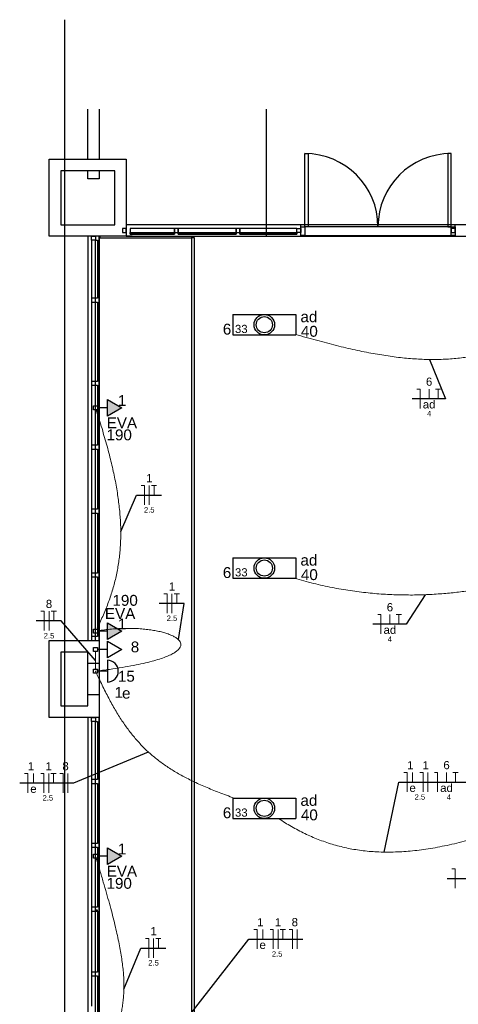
# Model space of a CAD drawing. Header units: millimetres. Extents: x 7 to 269, y 1 to 169.
# Tile 89 of 113: x 52.92 to 58.61, y 67.5 to 80.29. Entities that reach past the tile are written whole.
import ezdxf

# ---------------------------------------------------------------- set-up
doc = ezdxf.new("R2010")
doc.units = ezdxf.units.MM
doc.header["$MEASUREMENT"] = 0
for name, color, linetype, lineweight in [('Eletroduto - Marco Polo', 6, 'Continuous', 9), ('Fiação - Marco Polo', 3, 'Continuous', 9), ('Layout - Marco Polo', 252, 'Continuous', 25), ('Linha de Chamada - Marco Polo', 1, 'Continuous', 25), ('Luminárias - Marco Polo', 5, 'Continuous', 25), ('Textos - Marco Polo', 143, 'Continuous', 25), ('Tomadas - Marco Polo', 150, 'Continuous', 25)]:
    doc.layers.add(name, color=color, linetype=linetype, lineweight=lineweight)
doc.layers.add('Parede - Marco Polo', color=7, linetype='Continuous')
doc.styles.add('Arial', font='arial.ttf')

msp = doc.modelspace()

# ---------------------------------------------------------------- hatches: boundary and pattern name
at = {"layer": 'Tomadas - Marco Polo', "linetype": 'Continuous'}
for points in [[(54.058, 75.141), (54.245, 75.249), (54.058, 75.358)], [(54.058, 72.239), (54.245, 72.347), (54.058, 72.455)], [(54.058, 69.317), (54.245, 69.425), (54.058, 69.534)]]:
    msp.add_hatch(color=256, dxfattribs=at).paths.add_polyline_path(points)

# ---------------------------------------------------------------- linework, layer by layer
at = {"layer": 'Eletroduto - Marco Polo', "linetype": 'Continuous'}
for points in [[(59.644, 76.196), (59.551, 76.153), (59.458, 76.113), (59.365, 76.076), (59.273, 76.043), (59.182, 76.012), (59.09, 75.985), (58.999, 75.961), (58.907, 75.94), (58.814, 75.922), (58.721, 75.907), (58.628, 75.895), (58.533, 75.886), (58.438, 75.88), (58.341, 75.877), (58.243, 75.877), (58.144, 75.879), (58.042, 75.885), (57.939, 75.893), (57.834, 75.904), (57.727, 75.918), (57.618, 75.935), (57.506, 75.954), (57.391, 75.976), (57.273, 76.001), (57.153, 76.028), (57.029, 76.058), (56.902, 76.091), (56.772, 76.126), (56.638, 76.163), (56.5, 76.203)], [(53.912, 75.223), (53.951, 75.1), (53.988, 74.98), (54.022, 74.862), (54.054, 74.749), (54.084, 74.637), (54.11, 74.529), (54.134, 74.424), (54.156, 74.321), (54.175, 74.22), (54.191, 74.121), (54.204, 74.025), (54.215, 73.93), (54.223, 73.838), (54.229, 73.747), (54.231, 73.657), (54.231, 73.569), (54.228, 73.482), (54.222, 73.396), (54.214, 73.311), (54.202, 73.226), (54.188, 73.143), (54.171, 73.059), (54.151, 72.976), (54.128, 72.894), (54.102, 72.811), (54.073, 72.728), (54.041, 72.645), (54.006, 72.562), (53.968, 72.478), (53.927, 72.394)], [(56.484, 73.036), (56.608, 73), (56.731, 72.969), (56.852, 72.94), (56.973, 72.915), (57.091, 72.894), (57.209, 72.875), (57.325, 72.859), (57.44, 72.846), (57.553, 72.835), (57.665, 72.827), (57.775, 72.822), (57.883, 72.819), (57.99, 72.818), (58.095, 72.819), (58.198, 72.823), (58.299, 72.828), (58.399, 72.835), (58.496, 72.843), (58.592, 72.853), (58.685, 72.865), (58.777, 72.878), (58.866, 72.892), (58.953, 72.907), (59.037, 72.924), (59.12, 72.941), (59.2, 72.959), (59.278, 72.977), (59.353, 72.996), (59.425, 73.016), (59.496, 73.035)], [(53.93, 72.352), (54.021, 72.366), (54.113, 72.376), (54.203, 72.382), (54.292, 72.385), (54.379, 72.384), (54.463, 72.381), (54.544, 72.374), (54.62, 72.364), (54.692, 72.352), (54.758, 72.338), (54.818, 72.321), (54.871, 72.302), (54.916, 72.282), (54.954, 72.259), (54.982, 72.236), (55.002, 72.21), (55.011, 72.184), (55.009, 72.157), (54.995, 72.129), (54.97, 72.101), (54.932, 72.072), (54.88, 72.043), (54.814, 72.014), (54.734, 71.986), (54.638, 71.958), (54.526, 71.93), (54.397, 71.903), (54.251, 71.877), (54.086, 71.852), (53.903, 71.829)], [(53.903, 71.855), (53.903, 71.865), (53.903, 71.875), (53.903, 71.884), (53.903, 71.893), (53.903, 71.902), (53.903, 71.909), (53.903, 71.917), (53.903, 71.924), (53.903, 71.931), (53.903, 71.938), (53.903, 71.944), (53.903, 71.951), (53.903, 71.957), (53.903, 71.963), (53.903, 71.969), (53.903, 71.975), (53.903, 71.981), (53.903, 71.988), (53.903, 71.994), (53.903, 72.001), (53.903, 72.007), (53.903, 72.014), (53.903, 72.021), (53.903, 72.029), (53.903, 72.037), (53.903, 72.045), (53.903, 72.054), (53.903, 72.063), (53.903, 72.073), (53.903, 72.084)], [(55.703, 70.18), (55.603, 70.217), (55.508, 70.253), (55.417, 70.289), (55.33, 70.326), (55.246, 70.363), (55.166, 70.4), (55.09, 70.439), (55.017, 70.477), (54.947, 70.517), (54.88, 70.558), (54.816, 70.6), (54.755, 70.644), (54.696, 70.689), (54.639, 70.735), (54.584, 70.784), (54.532, 70.834), (54.481, 70.887), (54.432, 70.941), (54.384, 70.999), (54.337, 71.058), (54.292, 71.121), (54.247, 71.186), (54.203, 71.254), (54.16, 71.326), (54.117, 71.401), (54.075, 71.479), (54.032, 71.56), (53.99, 71.646), (53.947, 71.735), (53.903, 71.829)], [(59.579, 69.916), (59.427, 69.857), (59.278, 69.803), (59.134, 69.753), (58.993, 69.707), (58.856, 69.666), (58.722, 69.628), (58.592, 69.595), (58.465, 69.567), (58.341, 69.542), (58.221, 69.521), (58.103, 69.505), (57.989, 69.493), (57.877, 69.484), (57.768, 69.48), (57.661, 69.479), (57.556, 69.482), (57.454, 69.489), (57.354, 69.5), (57.256, 69.515), (57.16, 69.533), (57.066, 69.556), (56.974, 69.581), (56.883, 69.611), (56.793, 69.644), (56.705, 69.68), (56.618, 69.72), (56.532, 69.764), (56.447, 69.811), (56.363, 69.861), (56.279, 69.915)], [(53.911, 69.4), (53.96, 69.24), (54.005, 69.089), (54.046, 68.946), (54.084, 68.811), (54.118, 68.684), (54.149, 68.563), (54.176, 68.449), (54.199, 68.341), (54.22, 68.238), (54.237, 68.141), (54.25, 68.049), (54.261, 67.96), (54.268, 67.876), (54.272, 67.794), (54.272, 67.716), (54.27, 67.64), (54.264, 67.566), (54.256, 67.494), (54.244, 67.422), (54.23, 67.351), (54.212, 67.281), (54.191, 67.21), (54.168, 67.138), (54.142, 67.065), (54.113, 66.99), (54.081, 66.914), (54.047, 66.834), (54.009, 66.752), (53.969, 66.666), (53.927, 66.576)]]:
    msp.add_spline(points, degree=3, dxfattribs=at)
at = {"layer": 'Fiação - Marco Polo'}
for p, q in [((58.075, 75.492), (58.117, 75.492)), ((58.117, 75.242), (58.117, 75.492)), ((58.233, 75.367), (58.233, 75.492)), ((58.315, 75.492), (58.382, 75.492)), ((58.349, 75.367), (58.349, 75.492)), ((54.497, 74.24), (54.539, 74.24)), ((54.539, 73.99), (54.539, 74.24)), ((54.601, 73.99), (54.601, 74.24)), ((54.631, 74.24), (54.697, 74.24)), ((54.664, 74.115), (54.664, 74.24)), ((54.792, 72.833), (54.834, 72.833)), ((54.834, 72.583), (54.834, 72.833)), ((54.896, 72.583), (54.896, 72.833)), ((54.925, 72.833), (54.992, 72.833)), ((54.959, 72.708), (54.959, 72.833)), ((53.196, 72.606), (53.238, 72.606)), ((53.238, 72.356), (53.238, 72.606)), ((53.301, 72.356), (53.301, 72.606)), ((53.33, 72.606), (53.396, 72.606)), ((53.363, 72.481), (53.363, 72.606)), ((57.566, 72.563), (57.607, 72.563)), ((57.607, 72.313), (57.607, 72.563)), ((57.723, 72.438), (57.723, 72.563)), ((57.806, 72.563), (57.873, 72.563)), ((57.839, 72.438), (57.839, 72.563)), ((52.983, 70.499), (53.024, 70.499)), ((53.024, 70.249), (53.024, 70.499)), ((53.098, 70.374), (53.098, 70.499)), ((53.192, 70.499), (53.234, 70.499)), ((53.234, 70.249), (53.234, 70.499)), ((53.296, 70.249), (53.296, 70.499)), ((53.326, 70.499), (53.392, 70.499)), ((53.359, 70.374), (53.359, 70.499)), ((53.442, 70.499), (53.484, 70.499)), ((53.484, 70.249), (53.484, 70.499)), ((53.546, 70.249), (53.546, 70.499)), ((57.904, 70.511), (57.946, 70.511)), ((57.946, 70.261), (57.946, 70.511)), ((58.019, 70.386), (58.019, 70.511)), ((58.114, 70.511), (58.155, 70.511)), ((58.155, 70.261), (58.155, 70.511)), ((58.218, 70.261), (58.218, 70.511)), ((58.301, 70.511), (58.343, 70.511)), ((58.343, 70.261), (58.343, 70.511)), ((58.459, 70.386), (58.459, 70.511)), ((58.541, 70.511), (58.608, 70.511)), ((58.575, 70.386), (58.575, 70.511)), ((58.528, 69.261), (58.57, 69.261)), ((58.57, 69.011), (58.57, 69.261)), ((55.958, 68.472), (56, 68.472)), ((56, 68.222), (56, 68.472)), ((56.073, 68.347), (56.073, 68.472)), ((56.168, 68.472), (56.209, 68.472)), ((56.209, 68.222), (56.209, 68.472)), ((56.272, 68.222), (56.272, 68.472)), ((56.301, 68.472), (56.368, 68.472)), ((56.334, 68.347), (56.334, 68.472)), ((56.418, 68.472), (56.459, 68.472)), ((56.459, 68.222), (56.459, 68.472)), ((56.522, 68.222), (56.522, 68.472)), ((54.553, 68.357), (54.594, 68.357)), ((54.594, 68.107), (54.594, 68.357)), ((54.657, 68.107), (54.657, 68.357)), ((54.686, 68.357), (54.753, 68.357)), ((54.719, 68.232), (54.719, 68.357))]:
    msp.add_line(p, q, dxfattribs=at)
at = {"layer": 'Layout - Marco Polo'}
for p, q in [((53.503, 80.289), (53.503, 36.627)), ((56.619, 78.551), (56.663, 78.551)), ((56.619, 77.601), (56.619, 78.551)), ((56.663, 78.551), (56.663, 77.601)), ((58.474, 78.551), (58.474, 77.601)), ((58.519, 78.551), (58.474, 78.551)), ((58.519, 77.601), (58.519, 78.551)), ((62.053, 77.627), (54.303, 77.627)), ((56.568, 77.601), (56.568, 77.627)), ((58.569, 77.601), (58.569, 77.627)), ((54.928, 77.577), (54.353, 77.577)), ((54.928, 77.577), (54.353, 77.577)), ((54.353, 77.527), (54.928, 77.527)), ((54.353, 77.527), (54.928, 77.527)), ((54.353, 77.502), (54.928, 77.502)), ((54.928, 77.502), (54.353, 77.502)), ((54.978, 77.577), (54.928, 77.577)), ((54.928, 77.577), (54.928, 77.527)), ((54.928, 77.527), (54.928, 77.577)), ((54.978, 77.577), (54.928, 77.577)), ((54.928, 77.577), (54.928, 77.527)), ((54.928, 77.527), (54.928, 77.502)), ((54.928, 77.527), (54.978, 77.527)), ((54.928, 77.527), (54.928, 77.502)), ((54.928, 77.527), (54.978, 77.527)), ((54.978, 77.527), (54.978, 77.577)), ((54.978, 77.577), (54.978, 77.527)), ((55.728, 77.577), (54.978, 77.577)), ((54.978, 77.527), (54.978, 77.577)), ((55.728, 77.577), (54.978, 77.577)), ((54.978, 77.502), (54.978, 77.527)), ((54.978, 77.527), (55.728, 77.527)), ((54.978, 77.527), (55.728, 77.527)), ((54.978, 77.502), (54.978, 77.527)), ((54.978, 77.502), (55.728, 77.502)), ((55.728, 77.502), (54.978, 77.502)), ((55.778, 77.577), (55.728, 77.577)), ((55.728, 77.577), (55.728, 77.527)), ((55.728, 77.527), (55.728, 77.577)), ((55.778, 77.577), (55.728, 77.577)), ((55.728, 77.577), (55.728, 77.527)), ((55.728, 77.527), (55.728, 77.502)), ((55.728, 77.527), (55.778, 77.527)), ((55.728, 77.527), (55.728, 77.502)), ((55.728, 77.527), (55.778, 77.527)), ((55.778, 77.527), (55.778, 77.577)), ((55.778, 77.577), (55.778, 77.527)), ((56.518, 77.577), (55.778, 77.577)), ((55.778, 77.527), (55.778, 77.577)), ((56.518, 77.577), (55.778, 77.577)), ((55.778, 77.502), (55.778, 77.527)), ((55.778, 77.527), (56.518, 77.527)), ((55.778, 77.527), (56.518, 77.527)), ((55.778, 77.502), (55.778, 77.527)), ((55.778, 77.502), (56.518, 77.502)), ((56.518, 77.502), (55.778, 77.502)), ((56.518, 77.527), (56.518, 77.577)), ((56.518, 77.527), (56.518, 77.577)), ((56.518, 77.577), (56.568, 77.577)), ((56.518, 77.577), (56.568, 77.577)), ((56.518, 77.527), (56.518, 77.577)), ((56.518, 77.527), (56.518, 77.502)), ((56.568, 77.527), (56.518, 77.527)), ((56.518, 77.527), (56.518, 77.502)), ((56.568, 77.527), (56.518, 77.527)), ((56.568, 77.487), (56.568, 77.601)), ((56.568, 77.601), (56.619, 77.601)), ((56.568, 77.577), (56.568, 77.527)), ((56.663, 77.601), (56.619, 77.601)), ((56.619, 77.601), (56.619, 77.487)), ((58.519, 77.601), (56.619, 77.601)), ((58.474, 77.601), (58.519, 77.601)), ((58.519, 77.487), (58.519, 77.601)), ((58.519, 77.601), (58.569, 77.601)), ((58.569, 77.577), (58.519, 77.577)), ((58.519, 77.577), (58.519, 77.527)), ((58.569, 77.577), (58.519, 77.577)), ((58.519, 77.577), (58.519, 77.527)), ((58.519, 77.527), (58.569, 77.527)), ((58.519, 77.527), (58.569, 77.527)), ((58.569, 77.601), (58.569, 77.487)), ((58.569, 77.527), (58.569, 77.577)), ((53.803, 77.477), (53.803, 72.227)), ((53.853, 77.427), (53.853, 76.672)), ((53.903, 76.672), (53.903, 77.427)), ((53.928, 77.427), (53.928, 76.672)), ((53.953, 72.227), (53.953, 77.477)), ((53.953, 77.477), (53.953, 72.227)), ((53.953, 77.477), (53.953, 72.227)), ((53.953, 77.477), (53.953, 72.227)), ((53.963, 77.457), (55.153, 77.457)), ((54.303, 77.477), (62.053, 77.477)), ((55.153, 54.277), (55.153, 77.477)), ((55.153, 54.277), (55.153, 77.46)), ((55.153, 77.46), (55.183, 77.46)), ((55.183, 77.46), (55.183, 54.257)), ((56.568, 77.477), (56.568, 77.487)), ((56.619, 77.487), (56.568, 77.487)), ((56.619, 77.487), (58.519, 77.487)), ((58.569, 77.487), (58.519, 77.487)), ((58.569, 77.477), (58.569, 77.487)), ((53.903, 76.672), (53.853, 76.672)), ((53.853, 76.672), (53.853, 76.622)), ((53.853, 76.622), (53.853, 75.592)), ((53.853, 76.622), (53.903, 76.622)), ((53.928, 76.672), (53.903, 76.672)), ((53.903, 76.622), (53.903, 76.672)), ((53.903, 75.592), (53.903, 76.622)), ((53.903, 76.622), (53.928, 76.622)), ((53.928, 76.622), (53.928, 75.592)), ((53.903, 75.592), (53.853, 75.592)), ((53.853, 75.592), (53.853, 75.542)), ((53.928, 75.592), (53.903, 75.592)), ((53.903, 75.542), (53.903, 75.592)), ((53.853, 75.542), (53.853, 74.762)), ((53.853, 75.542), (53.903, 75.542)), ((53.903, 74.762), (53.903, 75.542)), ((53.903, 75.542), (53.928, 75.542)), ((53.928, 75.542), (53.928, 74.762)), ((53.903, 74.762), (53.853, 74.762)), ((53.853, 74.762), (53.853, 74.712)), ((53.853, 74.712), (53.853, 73.932)), ((53.853, 74.712), (53.903, 74.712)), ((53.928, 74.762), (53.903, 74.762)), ((53.903, 74.712), (53.903, 74.762)), ((53.903, 73.932), (53.903, 74.712)), ((53.903, 74.712), (53.928, 74.712)), ((53.928, 74.712), (53.928, 73.932)), ((53.903, 73.932), (53.853, 73.932)), ((53.853, 73.932), (53.853, 73.882)), ((53.928, 73.932), (53.903, 73.932)), ((53.903, 73.882), (53.903, 73.932)), ((53.853, 73.882), (53.853, 73.102)), ((53.853, 73.882), (53.903, 73.882)), ((53.903, 73.102), (53.903, 73.882)), ((53.903, 73.882), (53.928, 73.882)), ((53.928, 73.882), (53.928, 73.102)), ((53.903, 73.102), (53.853, 73.102)), ((53.853, 73.102), (53.853, 73.052)), ((53.853, 73.052), (53.853, 72.277)), ((53.853, 73.052), (53.903, 73.052)), ((53.928, 73.102), (53.903, 73.102)), ((53.903, 73.052), (53.903, 73.102)), ((53.903, 72.277), (53.903, 73.052)), ((53.903, 73.052), (53.928, 73.052)), ((53.928, 73.052), (53.928, 72.277)), ((53.903, 72.277), (53.853, 72.277)), ((53.853, 72.277), (53.853, 72.227)), ((53.928, 72.277), (53.903, 72.277)), ((53.903, 72.227), (53.903, 72.277)), ((53.803, 71.227), (53.803, 66.227)), ((53.853, 71.177), (53.853, 71.227)), ((53.903, 71.227), (53.903, 71.177)), ((53.953, 66.227), (53.953, 71.227)), ((53.953, 71.227), (53.953, 66.227)), ((53.953, 71.227), (53.953, 66.227)), ((53.953, 71.227), (53.953, 66.227)), ((53.903, 71.177), (53.853, 71.177)), ((53.853, 71.177), (53.853, 70.422)), ((53.903, 70.422), (53.903, 71.177)), ((53.903, 71.177), (53.928, 71.177)), ((53.928, 71.177), (53.928, 70.422)), ((53.903, 70.422), (53.853, 70.422)), ((53.853, 70.422), (53.853, 70.372)), ((53.853, 70.372), (53.853, 69.977)), ((53.853, 70.372), (53.903, 70.372)), ((53.928, 70.422), (53.903, 70.422)), ((53.903, 70.372), (53.903, 70.422)), ((53.903, 69.592), (53.903, 70.372)), ((53.903, 70.372), (53.928, 70.372)), ((53.928, 70.372), (53.928, 69.592)), ((53.853, 69.977), (53.853, 69.592)), ((53.903, 69.592), (53.853, 69.592)), ((53.853, 69.592), (53.853, 69.542)), ((53.928, 69.592), (53.903, 69.592)), ((53.903, 69.542), (53.903, 69.592)), ((53.853, 69.542), (53.853, 68.762)), ((53.853, 69.542), (53.903, 69.542)), ((53.903, 68.762), (53.903, 69.542)), ((53.903, 69.542), (53.928, 69.542)), ((53.928, 69.542), (53.928, 68.762)), ((53.903, 68.762), (53.853, 68.762)), ((53.853, 68.762), (53.853, 68.712)), ((53.853, 68.712), (53.853, 67.922)), ((53.853, 68.712), (53.903, 68.712)), ((53.928, 68.762), (53.903, 68.762)), ((53.903, 68.712), (53.903, 68.762)), ((53.928, 68.727), (53.903, 68.727)), ((53.903, 67.922), (53.903, 68.712)), ((53.903, 68.712), (53.928, 68.712)), ((53.928, 68.712), (53.928, 68.727)), ((53.928, 68.712), (53.928, 67.922)), ((53.903, 67.922), (53.853, 67.922)), ((53.853, 67.922), (53.853, 67.872)), ((53.928, 67.922), (53.903, 67.922)), ((53.903, 67.872), (53.903, 67.922)), ((53.853, 67.872), (53.853, 67.477)), ((53.853, 67.872), (53.903, 67.872)), ((53.903, 67.092), (53.903, 67.872)), ((53.903, 67.872), (53.928, 67.872)), ((53.928, 67.872), (53.928, 67.092))]:
    msp.add_line(p, q, dxfattribs=at)
at = {"layer": 'Layout - Marco Polo', "color": 9}
msp.add_line((56.119, 79.127), (56.119, 77.477), dxfattribs=at)
msp.add_line((56.119, 79.127), (56.119, 77.477), dxfattribs=at)
at = {"layer": 'Layout - Marco Polo'}
for centre, start, end in [((56.619, 77.601), 0, 90), ((58.519, 77.601), 90, 180)]:
    msp.add_arc(centre, 0.95, start, end, dxfattribs=at)
at = {"layer": 'Linha de Chamada - Marco Polo'}
for p, q in [((58.237, 75.877), (58.445, 75.367)), ((58.445, 75.367), (58.013, 75.367)), ((54.231, 73.642), (54.435, 74.115)), ((54.435, 74.115), (54.76, 74.115)), ((58.182, 72.822), (57.935, 72.438)), ((55.054, 72.708), (54.729, 72.708)), ((54.979, 72.239), (55.054, 72.708)), ((53.459, 72.481), (53.134, 72.481)), ((53.903, 71.969), (53.459, 72.481)), ((57.935, 72.438), (57.503, 72.438)), ((54.589, 70.779), (53.618, 70.374)), ((53.618, 70.374), (52.92, 70.374)), ((57.649, 69.479), (57.841, 70.386)), ((57.841, 70.386), (58.855, 70.386)), ((58.466, 69.136), (59.774, 69.136)), ((54.86, 67.025), (55.895, 68.347)), ((55.895, 68.347), (56.594, 68.347)), ((54.272, 67.701), (54.49, 68.232)), ((54.49, 68.232), (54.815, 68.232))]:
    msp.add_line(p, q, dxfattribs=at)
at = {"layer": 'Luminárias - Marco Polo'}
for p, q in [((55.686, 76.461), (56.502, 76.461)), ((55.686, 76.461), (55.686, 76.196)), ((56.502, 76.461), (56.502, 76.196)), ((55.686, 76.196), (56.502, 76.196)), ((55.686, 73.301), (56.502, 73.301)), ((55.686, 73.301), (55.686, 73.036)), ((56.502, 73.301), (56.502, 73.036)), ((55.686, 73.036), (56.502, 73.036)), ((54.058, 71.97), (54.058, 71.687)), ((53.877, 71.802), (53.877, 71.855)), ((53.877, 71.855), (53.93, 71.855)), ((53.93, 71.802), (53.877, 71.802)), ((53.93, 71.855), (53.93, 71.802)), ((54.058, 71.829), (53.93, 71.829)), ((55.686, 70.18), (56.502, 70.18)), ((55.686, 70.18), (55.686, 69.915)), ((56.502, 70.18), (56.502, 69.915)), ((55.686, 69.915), (56.502, 69.915))]:
    msp.add_line(p, q, dxfattribs=at)
for centre, radius in [((56.094, 76.328), 0.133), ((56.094, 76.328), 0.105), ((56.094, 73.168), 0.133), ((56.094, 73.168), 0.105), ((56.094, 70.048), 0.133), ((56.094, 70.048), 0.105)]:
    msp.add_circle(centre, radius, dxfattribs=at)
msp.add_arc((54.058, 71.829), 0.141, 270, 90, dxfattribs=at)
at = {"layer": 'Parede - Marco Polo'}
for p, q in [((53.803, 78.477), (53.803, 79.127)), ((53.953, 79.127), (53.953, 78.477)), ((53.303, 77.477), (53.303, 78.477)), ((53.303, 78.477), (54.303, 78.477)), ((54.303, 78.477), (54.303, 77.477)), ((53.453, 78.327), (53.453, 77.627)), ((54.153, 78.327), (53.453, 78.327)), ((53.803, 78.223), (53.803, 78.327)), ((53.953, 78.327), (53.953, 78.223)), ((54.153, 77.627), (54.153, 78.327)), ((53.953, 78.223), (53.803, 78.223)), ((53.453, 77.627), (54.153, 77.627)), ((54.303, 77.577), (54.253, 77.577)), ((54.253, 77.577), (54.253, 77.527)), ((54.303, 77.577), (54.253, 77.577)), ((54.253, 77.577), (54.253, 77.527)), ((54.253, 77.527), (54.303, 77.527)), ((54.253, 77.527), (54.303, 77.527)), ((54.303, 77.527), (54.303, 77.577)), ((54.353, 77.577), (54.353, 77.527)), ((54.353, 77.502), (54.353, 77.527)), ((54.353, 77.502), (54.353, 77.527)), ((54.303, 77.477), (53.303, 77.477)), ((53.853, 77.427), (53.853, 77.477)), ((53.853, 77.477), (53.903, 77.477)), ((53.903, 77.427), (53.853, 77.427)), ((53.903, 77.477), (53.903, 77.427)), ((53.903, 77.427), (53.928, 77.427)), ((53.963, 77.457), (53.963, 77.477)), ((53.303, 71.227), (53.303, 72.227)), ((53.303, 72.227), (53.953, 72.227)), ((53.853, 72.227), (53.903, 72.227)), ((53.953, 72.227), (53.953, 71.227)), ((53.453, 72.077), (53.453, 71.377)), ((53.803, 72.077), (53.453, 72.077)), ((53.803, 71.377), (53.803, 72.077)), ((53.953, 71.927), (53.803, 71.927)), ((53.803, 71.527), (53.953, 71.527)), ((53.453, 71.377), (53.803, 71.377)), ((53.953, 71.227), (53.303, 71.227)), ((53.853, 71.227), (53.903, 71.227))]:
    msp.add_line(p, q, dxfattribs=at)
at = {"layer": 'Parede - Marco Polo', "color": 1}
msp.add_line((54.378, 77.477), (54.303, 77.477), dxfattribs=at)
at = {"layer": 'Tomadas - Marco Polo'}
for p, q in [((54.058, 75.141), (54.058, 75.358)), ((54.058, 75.358), (54.245, 75.249)), ((53.877, 75.223), (53.877, 75.276)), ((53.877, 75.276), (53.93, 75.276)), ((53.93, 75.223), (53.877, 75.223)), ((53.93, 75.276), (53.93, 75.223)), ((54.058, 75.249), (53.93, 75.249)), ((54.245, 75.249), (54.058, 75.141)), ((54.058, 72.239), (54.058, 72.455)), ((54.058, 72.455), (54.245, 72.347)), ((53.877, 72.321), (53.877, 72.374)), ((53.877, 72.374), (53.93, 72.374)), ((53.93, 72.321), (53.877, 72.321)), ((53.93, 72.374), (53.93, 72.321)), ((54.058, 72.347), (53.93, 72.347)), ((54.245, 72.347), (54.058, 72.239)), ((53.877, 72.083), (53.877, 72.136)), ((53.877, 72.136), (53.93, 72.136)), ((53.93, 72.136), (53.93, 72.083)), ((54.058, 72.218), (54.245, 72.11)), ((54.058, 72.002), (54.058, 72.218)), ((53.93, 72.083), (53.877, 72.083)), ((54.058, 72.11), (53.93, 72.11)), ((54.245, 72.11), (54.058, 72.002)), ((53.877, 69.399), (53.877, 69.452)), ((53.877, 69.452), (53.93, 69.452)), ((53.93, 69.452), (53.93, 69.399)), ((54.058, 69.317), (54.058, 69.534)), ((54.058, 69.534), (54.245, 69.425)), ((53.93, 69.399), (53.877, 69.399)), ((54.058, 69.425), (53.93, 69.425)), ((54.245, 69.425), (54.058, 69.317))]:
    msp.add_line(p, q, dxfattribs=at)

# ---------------------------------------------------------------- texts
at = {"layer": 'Fiação - Marco Polo', "attachment_point": 8, "line_spacing_factor": 0.798, "style": 'Arial'}
for s, insert, char_height, width in [('6', (58.233, 75.534), 0.106, 0.12708), ('ad', (58.233, 75.239), 0.1059, 0.25416), ('4', (58.233, 75.139), 0.0706, 0.08472), ('1', (54.601, 74.282), 0.106, 0.12708), ('2.5', (54.601, 73.887), 0.0706, 0.25416), ('1', (54.896, 72.875), 0.106, 0.12708), ('8', (53.3, 72.648), 0.106, 0.12708), ('6', (57.724, 72.605), 0.106, 0.12708), ('2.5', (54.896, 72.48), 0.0706, 0.25416), ('ad', (57.724, 72.311), 0.1059, 0.25416), ('2.5', (53.3, 72.253), 0.0706, 0.25416), ('4', (57.724, 72.211), 0.0706, 0.08472), ('1', (53.066, 70.541), 0.106, 0.12708), ('1', (53.297, 70.541), 0.106, 0.12708), ('8', (53.515, 70.541), 0.106, 0.12708), ('1', (57.988, 70.554), 0.106, 0.12708), ('1', (58.187, 70.554), 0.106, 0.12708), ('6', (58.459, 70.554), 0.106, 0.12708), ('e', (53.098, 70.247), 0.106, 0.12708), ('e', (58.019, 70.259), 0.106, 0.12708), ('ad', (58.459, 70.259), 0.1059, 0.25416), ('2.5', (53.285, 70.147), 0.0706, 0.25416), ('2.5', (58.113, 70.159), 0.0706, 0.25416), ('4', (58.49, 70.159), 0.0706, 0.08472), ('1', (54.657, 68.399), 0.106, 0.12708), ('1', (56.042, 68.515), 0.106, 0.12708), ('1', (56.272, 68.515), 0.106, 0.12708), ('8', (56.49, 68.515), 0.106, 0.12708), ('e', (56.073, 68.22), 0.106, 0.12708), ('2.5', (56.261, 68.12), 0.0706, 0.25416), ('2.5', (54.657, 68.005), 0.0706, 0.25416)]:
    msp.add_mtext(s, dxfattribs=dict(at, insert=insert, char_height=char_height, width=width))
at = {"layer": 'Luminárias - Marco Polo', "char_height": 0.1059, "width": 0.25416, "attachment_point": 7, "line_spacing_factor": 0.798, "style": 'Arial'}
for insert in [(55.713, 76.219), (55.713, 73.058), (55.713, 69.938)]:
    msp.add_mtext('33', dxfattribs=dict(at, insert=insert))
at = {"layer": 'Textos - Marco Polo', "line_spacing_factor": 0.798, "style": 'Arial'}
for s, insert, char_height, width, attachment_point in [('ad', (56.563, 76.359), 0.1412, 0.33888, 7), ('6', (55.556, 76.198), 0.141, 0.16944, 7), ('40', (56.569, 76.17), 0.1412, 0.33888, 7), ('1', (54.248, 75.273), 0.141, 0.16944, 8), ('EVA', (54.246, 74.983), 0.1412, 0.50832, 8), ('190', (54.211, 74.825), 0.1412, 0.50832, 8), ('ad', (56.563, 73.198), 0.1412, 0.33888, 7), ('6', (55.556, 73.037), 0.141, 0.16944, 7), ('40', (56.569, 73.01), 0.1412, 0.33888, 7), ('190', (54.288, 72.676), 0.1412, 0.50832, 8), ('EVA', (54.223, 72.506), 0.1412, 0.50832, 8), ('1', (54.248, 72.37), 0.141, 0.16944, 8), ('8', (54.416, 72.071), 0.141, 0.16944, 8), ('15', (54.304, 71.69), 0.1412, 0.33888, 8), ('1', (54.206, 71.483), 0.141, 0.16944, 8), ('e', (54.303, 71.471), 0.141, 0.16944, 8), ('ad', (56.563, 70.078), 0.1412, 0.33888, 7), ('6', (55.556, 69.917), 0.141, 0.16944, 7), ('40', (56.569, 69.89), 0.1412, 0.33888, 7), ('1', (54.248, 69.449), 0.141, 0.16944, 8), ('EVA', (54.246, 69.16), 0.1412, 0.50832, 8), ('190', (54.211, 69.001), 0.1412, 0.50832, 8)]:
    msp.add_mtext(s, dxfattribs=dict(at, insert=insert, char_height=char_height, width=width, attachment_point=attachment_point))

doc.saveas('drawing.dxf')
